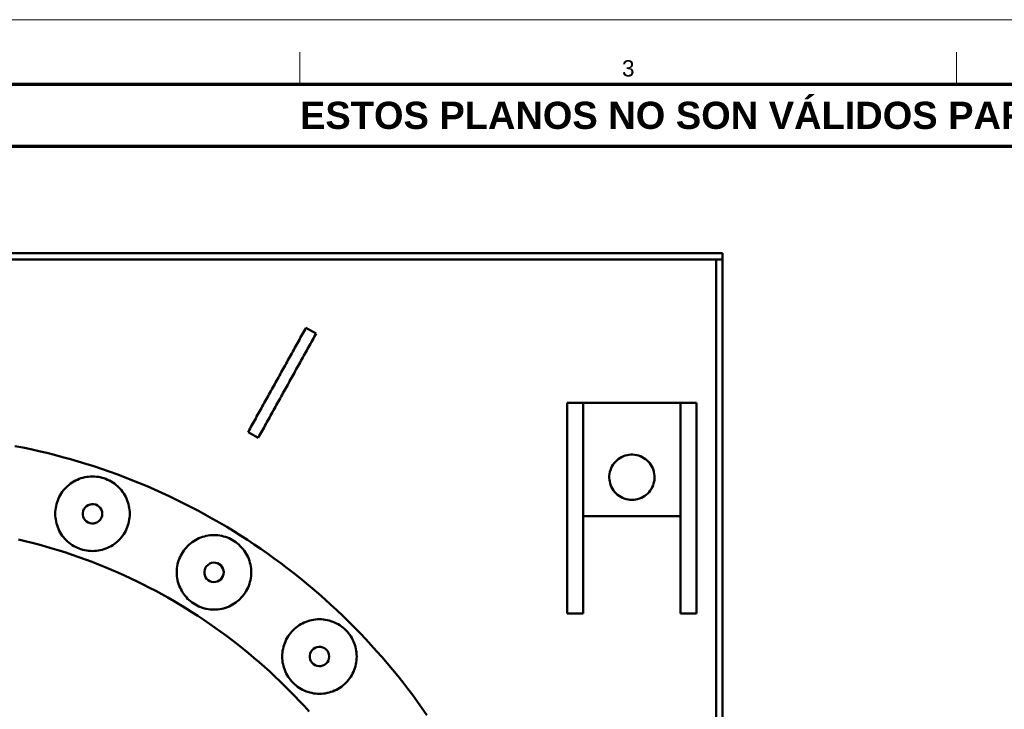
# Model space of a CAD drawing. Header units: millimetres. Extents: x 0 to 841, y 0 to 594.
# Tile 5 of 8: x 179 to 332, y 488 to 594. Entities that reach past the tile are written whole.
import ezdxf
from ezdxf.enums import TextEntityAlignment as Align

# ---------------------------------------------------------------- set-up
doc = ezdxf.new("R2010")
doc.units = ezdxf.units.MM
for name, color, linetype, lineweight in [('FINA', 7, 'CONTINUOUS', 18), ('MARCO', 7, 'CONTINUOUS', 70), ('TXT', 7, 'CONTINUOUS', 25), ('VIS', 7, 'CONTINUOUS', 50)]:
    doc.layers.add(name, color=color, linetype=linetype, lineweight=lineweight)
doc.styles.add('STD', font='LiberationSans-Regular.ttf')
doc.styles.add('STDB', font='LiberationSans-Bold.ttf')

msp = doc.modelspace()

# ---------------------------------------------------------------- linework, layer by layer
at = {"layer": 'FINA'}
for p, q in [((222.75, 584), (222.75, 589)), ((324.12, 584), (324.12, 589))]:
    msp.add_line(p, q, dxfattribs=at)
msp.add_lwpolyline([(0, 0), (841, 0), (841, 594), (0, 594)], close=True, dxfattribs=at)
at = {"layer": 'MARCO'}
for points in [[(20, 10), (831, 10), (831, 584), (20, 584)], [(20, 574.5), (831, 574.5), (831, 584), (20, 584)]]:
    msp.add_lwpolyline(points, close=True, dxfattribs=at)
at = {"layer": 'VIS'}
for points in [[(32, 558), (288, 558)], [(288, 557), (288, 558)], [(32, 557), (288, 557)], [(287, 303), (287, 557)], [(287, 557), (288, 557)], [(288, 303), (288, 557)], [(223.68, 546.48), (223.53, 546.22), (223.39, 545.95), (223.24, 545.69), (223.1, 545.42), (222.95, 545.16), (222.8, 544.9), (222.66, 544.63), (222.51, 544.37), (222.36, 544.11), (222.22, 543.84), (222.07, 543.58), (221.92, 543.32), (221.78, 543.05), (221.63, 542.79), (221.48, 542.52), (221.34, 542.26), (221.19, 542), (221.04, 541.73), (220.9, 541.47), (220.75, 541.21), (220.6, 540.94), (220.46, 540.68), (220.31, 540.41), (220.17, 540.15), (220.02, 539.89), (219.87, 539.62), (219.73, 539.36), (219.58, 539.1), (219.43, 538.83), (219.29, 538.57), (219.14, 538.31), (218.99, 538.04), (218.85, 537.78), (218.7, 537.51), (218.55, 537.25), (218.41, 536.99), (218.26, 536.72), (218.11, 536.46), (217.97, 536.2), (217.82, 535.93), (217.68, 535.67), (217.53, 535.4), (217.38, 535.14), (217.24, 534.88), (217.09, 534.61), (216.94, 534.35), (216.8, 534.09), (216.65, 533.82), (216.5, 533.56), (216.36, 533.3), (216.21, 533.03), (216.06, 532.77), (215.92, 532.5), (215.77, 532.24), (215.62, 531.98), (215.48, 531.71), (215.33, 531.45), (215.18, 531.19), (215.04, 530.92), (214.89, 530.66), (214.75, 530.39)], [(223.68, 546.48), (225.25, 545.61)], [(225.25, 545.61), (225.11, 545.34), (224.96, 545.08), (224.82, 544.81), (224.67, 544.55), (224.52, 544.29), (224.38, 544.02), (224.23, 543.76), (224.08, 543.5), (223.94, 543.23), (223.79, 542.97), (223.64, 542.7), (223.5, 542.44), (223.35, 542.18), (223.2, 541.91), (223.06, 541.65), (222.91, 541.39), (222.76, 541.12), (222.62, 540.86), (222.47, 540.6), (222.32, 540.33), (222.18, 540.07), (222.03, 539.8), (221.89, 539.54), (221.74, 539.28), (221.59, 539.01), (221.45, 538.75), (221.3, 538.49), (221.15, 538.22), (221.01, 537.96), (220.86, 537.69), (220.71, 537.43), (220.57, 537.17), (220.42, 536.9), (220.27, 536.64), (220.13, 536.38), (219.98, 536.11), (219.83, 535.85), (219.69, 535.59), (219.54, 535.32), (219.4, 535.06), (219.25, 534.79), (219.1, 534.53), (218.96, 534.27), (218.81, 534), (218.66, 533.74), (218.52, 533.48), (218.37, 533.21), (218.22, 532.95), (218.08, 532.68), (217.93, 532.42), (217.78, 532.16), (217.64, 531.89), (217.49, 531.63), (217.34, 531.37), (217.2, 531.1), (217.05, 530.84), (216.9, 530.58), (216.76, 530.31), (216.61, 530.05), (216.47, 529.78), (216.32, 529.52)], [(264, 534.91), (266.5, 534.91)], [(264, 534.91), (264, 502.41)], [(266.5, 534.91), (266.5, 502.41)], [(266.5, 534.91), (281.5, 534.91)], [(266.5, 534.91), (266.5, 517.41)], [(281.5, 534.91), (284, 534.91)], [(281.5, 534.91), (281.5, 502.41)], [(281.5, 534.91), (281.5, 517.41)], [(284, 534.91), (284, 502.41)], [(216.32, 529.52), (214.75, 530.39)], [(242.35, 486.73), (241.63, 487.76), (240.9, 488.78), (240.16, 489.79), (239.4, 490.79), (238.63, 491.79), (237.85, 492.77), (237.05, 493.74), (236.24, 494.71), (235.43, 495.66), (234.59, 496.6), (233.75, 497.53), (232.9, 498.45), (232.03, 499.37), (231.15, 500.26), (230.26, 501.15), (229.37, 502.03), (228.45, 502.9), (227.53, 503.75), (226.6, 504.59), (225.66, 505.43), (224.71, 506.24), (223.74, 507.05), (222.77, 507.85), (221.79, 508.63), (220.79, 509.4), (219.79, 510.16), (218.78, 510.9), (217.76, 511.63), (216.73, 512.35), (215.69, 513.06), (214.64, 513.75), (213.58, 514.43), (212.52, 515.1), (211.44, 515.75), (210.36, 516.39), (209.27, 517.02), (208.18, 517.63), (207.07, 518.23), (205.96, 518.81), (204.84, 519.38), (203.71, 519.94), (202.58, 520.48), (201.44, 521.01), (200.29, 521.52), (199.14, 522.02), (197.98, 522.51), (196.81, 522.98), (195.64, 523.43), (194.46, 523.87), (193.28, 524.3), (192.09, 524.71), (190.9, 525.11), (189.7, 525.49), (188.5, 525.85), (187.3, 526.2), (186.08, 526.54), (184.87, 526.86), (183.65, 527.16), (182.43, 527.45), (181.2, 527.73), (179.97, 527.99), (178.74, 528.23)], [(274, 519.91), (273.7, 519.93), (273.4, 519.96), (273.11, 520.03), (272.82, 520.12), (272.54, 520.23), (272.27, 520.37), (272.02, 520.53), (271.78, 520.71), (271.55, 520.91), (271.35, 521.13), (271.16, 521.37), (270.99, 521.62), (270.85, 521.88), (270.73, 522.16), (270.64, 522.45), (270.57, 522.74), (270.52, 523.04), (270.5, 523.34), (270.51, 523.64), (270.54, 523.94), (270.6, 524.23), (270.68, 524.52), (270.79, 524.8), (270.92, 525.08), (271.07, 525.33), (271.25, 525.58), (271.45, 525.81), (271.66, 526.02), (271.89, 526.21), (272.14, 526.38), (272.4, 526.53), (272.68, 526.65), (272.96, 526.76), (273.25, 526.83), (273.55, 526.88), (273.85, 526.91), (274.15, 526.91), (274.45, 526.88), (274.75, 526.83), (275.04, 526.76), (275.32, 526.65), (275.6, 526.53), (275.86, 526.38), (276.11, 526.21), (276.34, 526.02), (276.55, 525.81), (276.75, 525.58), (276.93, 525.33), (277.08, 525.08), (277.21, 524.8), (277.32, 524.52), (277.4, 524.23), (277.46, 523.94), (277.49, 523.64), (277.5, 523.34), (277.48, 523.04), (277.43, 522.74), (277.36, 522.45), (277.27, 522.16), (277.15, 521.88), (277.01, 521.62), (276.84, 521.37), (276.65, 521.13), (276.45, 520.91), (276.22, 520.71), (275.98, 520.53), (275.73, 520.37), (275.46, 520.23), (275.18, 520.12), (274.89, 520.03), (274.6, 519.96), (274.3, 519.93), (274, 519.91)], [(196.47, 517.78), (196.46, 518.08), (196.43, 518.38), (196.4, 518.68), (196.34, 518.98), (196.27, 519.27), (196.18, 519.56), (196.08, 519.84), (195.97, 520.12), (195.84, 520.39), (195.7, 520.66), (195.54, 520.91), (195.37, 521.16), (195.18, 521.4), (194.99, 521.63), (194.78, 521.85), (194.56, 522.05), (194.33, 522.25), (194.1, 522.43), (193.85, 522.6), (193.59, 522.76), (193.33, 522.9), (193.05, 523.03), (192.78, 523.15), (192.49, 523.25), (192.2, 523.34), (191.91, 523.41), (191.62, 523.46), (191.32, 523.5), (191.02, 523.52), (190.72, 523.53), (190.42, 523.52), (190.11, 523.5), (189.82, 523.46), (189.52, 523.41), (189.23, 523.34), (188.94, 523.25), (188.66, 523.15), (188.38, 523.03), (188.11, 522.9), (187.84, 522.76), (187.58, 522.6), (187.34, 522.43), (187.1, 522.25), (186.87, 522.05), (186.65, 521.85), (186.44, 521.63), (186.25, 521.4), (186.06, 521.16), (185.89, 520.91), (185.74, 520.66), (185.59, 520.39), (185.46, 520.12), (185.35, 519.84), (185.25, 519.56), (185.16, 519.27), (185.09, 518.98), (185.04, 518.68), (185, 518.38), (184.97, 518.08), (184.97, 517.78), (184.97, 517.48), (185, 517.18), (185.04, 516.88), (185.09, 516.59), (185.16, 516.29), (185.25, 516), (185.35, 515.72), (185.46, 515.44), (185.59, 515.17), (185.74, 514.91), (185.89, 514.65), (186.06, 514.4), (186.25, 514.16), (186.44, 513.93), (186.65, 513.72), (186.87, 513.51), (187.1, 513.31), (187.34, 513.13), (187.58, 512.96), (187.84, 512.8), (188.11, 512.66), (188.38, 512.53), (188.66, 512.41), (188.94, 512.31), (189.23, 512.23), (189.52, 512.16), (189.82, 512.1), (190.11, 512.06), (190.42, 512.04), (190.72, 512.03), (191.02, 512.04), (191.32, 512.06), (191.62, 512.1), (191.91, 512.16), (192.2, 512.23), (192.49, 512.31), (192.78, 512.41), (193.05, 512.53), (193.33, 512.66), (193.59, 512.8), (193.85, 512.96), (194.1, 513.13), (194.33, 513.31), (194.56, 513.51), (194.78, 513.72), (194.99, 513.93), (195.18, 514.16), (195.37, 514.4), (195.54, 514.65), (195.7, 514.91), (195.84, 515.17), (195.97, 515.44), (196.08, 515.72), (196.18, 516), (196.27, 516.29), (196.34, 516.59), (196.4, 516.88), (196.43, 517.18), (196.46, 517.48), (196.47, 517.78)], [(192.22, 517.78), (192.19, 518.08), (192.09, 518.37), (191.95, 518.64), (191.75, 518.87), (191.51, 519.05), (191.24, 519.19), (190.94, 519.26), (190.64, 519.28), (190.34, 519.23), (190.06, 519.13), (189.8, 518.97), (189.58, 518.76), (189.4, 518.51), (189.28, 518.23), (189.22, 517.93), (189.22, 517.63), (189.28, 517.33), (189.4, 517.05), (189.58, 516.8), (189.8, 516.59), (190.06, 516.43), (190.34, 516.33), (190.64, 516.28), (190.94, 516.3), (191.24, 516.37), (191.51, 516.51), (191.75, 516.69), (191.95, 516.92), (192.09, 517.19), (192.19, 517.48), (192.22, 517.78)], [(266.5, 517.41), (281.5, 517.41)], [(215.23, 508.75), (215.22, 509.05), (215.2, 509.35), (215.16, 509.64), (215.1, 509.94), (215.03, 510.23), (214.95, 510.52), (214.85, 510.81), (214.73, 511.08), (214.6, 511.36), (214.46, 511.62), (214.3, 511.88), (214.13, 512.13), (213.95, 512.36), (213.75, 512.59), (213.54, 512.81), (213.33, 513.02), (213.1, 513.21), (212.86, 513.4), (212.61, 513.57), (212.35, 513.72), (212.09, 513.87), (211.82, 514), (211.54, 514.11), (211.26, 514.21), (210.97, 514.3), (210.67, 514.37), (210.38, 514.42), (210.08, 514.46), (209.78, 514.49), (209.48, 514.5), (209.18, 514.49), (208.88, 514.46), (208.58, 514.42), (208.28, 514.37), (207.99, 514.3), (207.7, 514.21), (207.42, 514.11), (207.14, 514), (206.87, 513.87), (206.6, 513.72), (206.35, 513.57), (206.1, 513.4), (205.86, 513.21), (205.63, 513.02), (205.41, 512.81), (205.21, 512.59), (205.01, 512.36), (204.83, 512.13), (204.66, 511.88), (204.5, 511.62), (204.36, 511.36), (204.23, 511.08), (204.11, 510.81), (204.01, 510.52), (203.92, 510.23), (203.85, 509.94), (203.8, 509.64), (203.76, 509.35), (203.74, 509.05), (203.73, 508.75), (203.74, 508.44), (203.76, 508.14), (203.8, 507.85), (203.85, 507.55), (203.92, 507.26), (204.01, 506.97), (204.11, 506.68), (204.23, 506.41), (204.36, 506.13), (204.5, 505.87), (204.66, 505.61), (204.83, 505.37), (205.01, 505.13), (205.21, 504.9), (205.41, 504.68), (205.63, 504.47), (205.86, 504.28), (206.1, 504.09), (206.35, 503.92), (206.6, 503.77), (206.87, 503.62), (207.14, 503.49), (207.42, 503.38), (207.7, 503.28), (207.99, 503.19), (208.28, 503.12), (208.58, 503.07), (208.88, 503.03), (209.18, 503), (209.48, 503), (209.78, 503), (210.08, 503.03), (210.38, 503.07), (210.67, 503.12), (210.97, 503.19), (211.26, 503.28), (211.54, 503.38), (211.82, 503.49), (212.09, 503.62), (212.35, 503.77), (212.61, 503.92), (212.86, 504.09), (213.1, 504.28), (213.33, 504.47), (213.54, 504.68), (213.75, 504.9), (213.95, 505.13), (214.13, 505.37), (214.3, 505.61), (214.46, 505.87), (214.6, 506.13), (214.73, 506.41), (214.85, 506.68), (214.95, 506.97), (215.03, 507.26), (215.1, 507.55), (215.16, 507.85), (215.2, 508.14), (215.22, 508.44), (215.23, 508.75)], [(224.15, 487.28), (223.43, 488.08), (222.69, 488.87), (221.95, 489.65), (221.19, 490.43), (220.43, 491.19), (219.65, 491.95), (218.87, 492.69), (218.08, 493.43), (217.28, 494.15), (216.47, 494.87), (215.65, 495.57), (214.82, 496.26), (213.98, 496.95), (213.14, 497.62), (212.28, 498.28), (211.42, 498.93), (210.55, 499.58), (209.67, 500.21), (208.79, 500.82), (207.89, 501.43), (206.99, 502.03), (206.08, 502.61), (205.17, 503.19), (204.24, 503.75), (203.31, 504.3), (202.37, 504.84), (201.43, 505.36), (200.48, 505.88), (199.52, 506.38), (198.56, 506.87), (197.59, 507.35), (196.62, 507.82), (195.64, 508.27), (194.65, 508.71), (193.66, 509.14), (192.66, 509.56), (191.66, 509.96), (190.65, 510.35), (189.64, 510.73), (188.62, 511.1), (187.6, 511.45), (186.58, 511.79), (185.55, 512.12), (184.51, 512.43), (183.47, 512.73), (182.43, 513.02), (181.39, 513.3), (180.34, 513.56), (179.29, 513.81)], [(224.15, 487.28), (223.43, 488.08), (222.69, 488.87), (221.95, 489.65), (221.19, 490.43), (220.43, 491.19), (219.65, 491.95), (218.87, 492.69), (218.08, 493.43), (217.28, 494.15), (216.47, 494.87), (215.65, 495.57), (214.82, 496.26), (213.98, 496.95), (213.14, 497.62), (212.28, 498.28), (211.42, 498.93), (210.55, 499.58), (209.67, 500.21), (208.79, 500.82), (207.89, 501.43), (206.99, 502.03), (206.08, 502.61), (205.17, 503.19), (204.24, 503.75), (203.31, 504.3), (202.37, 504.84), (201.43, 505.36), (200.48, 505.88), (199.52, 506.38), (198.56, 506.87), (197.59, 507.35), (196.62, 507.82), (195.64, 508.27), (194.65, 508.71), (193.66, 509.14), (192.66, 509.56), (191.66, 509.96), (190.65, 510.35), (189.64, 510.73), (188.62, 511.1), (187.6, 511.45), (186.58, 511.79), (185.55, 512.12), (184.51, 512.43), (183.47, 512.73), (182.43, 513.02), (181.39, 513.3), (180.34, 513.56), (179.29, 513.81)], [(210.98, 508.75), (210.95, 509.05), (210.86, 509.34), (210.71, 509.6), (210.51, 509.83), (210.27, 510.02), (210, 510.15), (209.71, 510.23), (209.4, 510.24), (209.1, 510.2), (208.82, 510.09), (208.56, 509.93), (208.34, 509.72), (208.17, 509.47), (208.05, 509.19), (207.99, 508.9), (207.99, 508.59), (208.05, 508.3), (208.17, 508.02), (208.34, 507.77), (208.56, 507.56), (208.82, 507.4), (209.1, 507.29), (209.4, 507.25), (209.71, 507.26), (210, 507.34), (210.27, 507.47), (210.51, 507.66), (210.71, 507.89), (210.86, 508.15), (210.95, 508.44), (210.98, 508.75)], [(264, 502.41), (266.5, 502.41)], [(281.5, 502.41), (284, 502.41)], [(231.51, 495.76), (231.5, 496.06), (231.48, 496.36), (231.44, 496.66), (231.39, 496.96), (231.32, 497.25), (231.23, 497.54), (231.13, 497.82), (231.01, 498.1), (230.88, 498.37), (230.74, 498.64), (230.58, 498.89), (230.41, 499.14), (230.23, 499.38), (230.03, 499.61), (229.83, 499.83), (229.61, 500.03), (229.38, 500.23), (229.14, 500.41), (228.89, 500.58), (228.64, 500.74), (228.37, 500.88), (228.1, 501.01), (227.82, 501.13), (227.54, 501.23), (227.25, 501.32), (226.96, 501.39), (226.66, 501.44), (226.36, 501.48), (226.06, 501.5), (225.76, 501.51), (225.46, 501.5), (225.16, 501.48), (224.86, 501.44), (224.57, 501.39), (224.27, 501.32), (223.98, 501.23), (223.7, 501.13), (223.42, 501.01), (223.15, 500.88), (222.89, 500.74), (222.63, 500.58), (222.38, 500.41), (222.14, 500.23), (221.91, 500.03), (221.7, 499.83), (221.49, 499.61), (221.29, 499.38), (221.11, 499.14), (220.94, 498.89), (220.78, 498.64), (220.64, 498.37), (220.51, 498.1), (220.39, 497.82), (220.29, 497.54), (220.21, 497.25), (220.14, 496.96), (220.08, 496.66), (220.04, 496.36), (220.02, 496.06), (220.01, 495.76), (220.02, 495.46), (220.04, 495.16), (220.08, 494.86), (220.14, 494.57), (220.21, 494.27), (220.29, 493.98), (220.39, 493.7), (220.51, 493.42), (220.64, 493.15), (220.78, 492.89), (220.94, 492.63), (221.11, 492.38), (221.29, 492.14), (221.49, 491.91), (221.7, 491.7), (221.91, 491.49), (222.14, 491.29), (222.38, 491.11), (222.63, 490.94), (222.89, 490.78), (223.15, 490.64), (223.42, 490.51), (223.7, 490.39), (223.98, 490.29), (224.27, 490.21), (224.57, 490.14), (224.86, 490.08), (225.16, 490.04), (225.46, 490.02), (225.76, 490.01), (226.06, 490.02), (226.36, 490.04), (226.66, 490.08), (226.96, 490.14), (227.25, 490.21), (227.54, 490.29), (227.82, 490.39), (228.1, 490.51), (228.37, 490.64), (228.64, 490.78), (228.89, 490.94), (229.14, 491.11), (229.38, 491.29), (229.61, 491.49), (229.83, 491.7), (230.03, 491.91), (230.23, 492.14), (230.41, 492.38), (230.58, 492.63), (230.74, 492.89), (230.88, 493.15), (231.01, 493.42), (231.13, 493.7), (231.23, 493.98), (231.32, 494.27), (231.39, 494.57), (231.44, 494.86), (231.48, 495.16), (231.5, 495.46), (231.51, 495.76)], [(227.26, 495.76), (227.23, 496.06), (227.14, 496.35), (226.99, 496.62), (226.79, 496.85), (226.55, 497.03), (226.28, 497.17), (225.99, 497.24), (225.68, 497.26), (225.38, 497.21), (225.1, 497.11), (224.84, 496.95), (224.62, 496.74), (224.45, 496.49), (224.33, 496.21), (224.27, 495.91), (224.27, 495.61), (224.33, 495.31), (224.45, 495.03), (224.62, 494.78), (224.84, 494.57), (225.1, 494.41), (225.38, 494.31), (225.68, 494.26), (225.99, 494.28), (226.28, 494.35), (226.55, 494.49), (226.79, 494.67), (226.99, 494.9), (227.14, 495.17), (227.23, 495.46), (227.26, 495.76)]]:
    msp.add_lwpolyline(points, dxfattribs=at)

# ---------------------------------------------------------------- texts
at = {"layer": 'TXT'}
for s, height, style, p in [('3', 2.5, 'STD', (273.44, 586.5)), ('ESTOS PLANOS NO SON VÁLIDOS PARA FABRICACIÓN HASTA SU REVISIÓN Y APROBACIÓN POR UN INGENIERO CALCULISTA HABILITADO.', 4.2, 'STDB', (425.5, 579.25))]:
    msp.add_text(s, height=height, dxfattribs=dict(at, style=style)).set_placement(p, align=Align.MIDDLE_CENTER)

doc.saveas('drawing.dxf')
